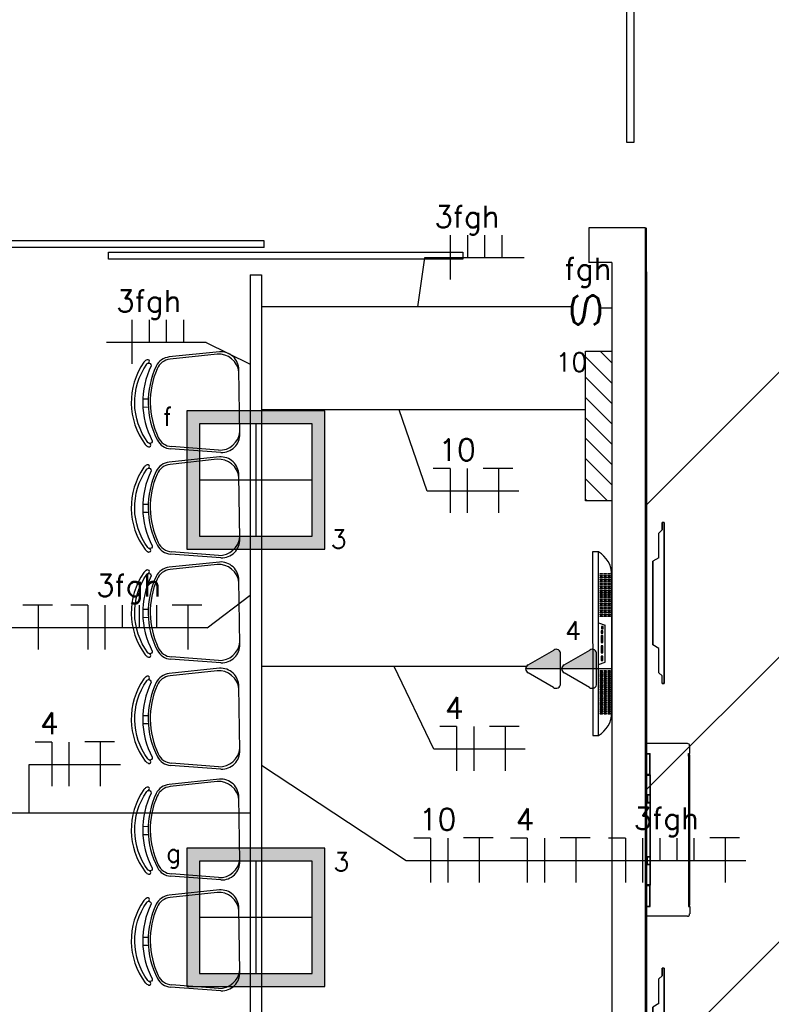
# Model space of a CAD drawing. Extents: x 40.7 to 91.7, y -216.6 to -187.2.
# Tile 15 of 19: x 70.9 to 74.2, y -199.6 to -195.3. Entities that reach past the tile are written whole.
import ezdxf
from ezdxf.enums import TextEntityAlignment as Align

# ---------------------------------------------------------------- set-up
doc = ezdxf.new("R2010")
doc.units = 0
doc.header["$MEASUREMENT"] = 0
doc.layers.get('0').update_dxf_attribs({"linetype": 'CONTINUOUS'})
for name, color, linetype in [('CIRCUITOS', 2, 'CONTINUOUS'), ('ELETROCALHA', 150, 'CONTINUOUS'), ('ILUMINACAO', 1, 'CONTINUOUS'), ('ILUMINAÇÃO TETO', 12, 'CONTINUOUS'), ('INTERRUPTORES', 1, 'CONTINUOUS'), ('LINHA', 40, 'CONTINUOUS'), ('paredes1', 8, 'CONTINUOUS'), ('TOMADAS_ENERGIA', 1, 'CONTINUOUS'), ('TUB_ELETRICA', 5, 'CONTINUOUS')]:
    doc.layers.add(name, color=color, linetype=linetype)
doc.styles.add('ROMANS', font='romans')

# ---------------------------------------------------------------- blocks, each defined once
blk = doc.blocks.new('TV LCD 32 Polegadas')
at = {"layer": 'paredes1'}
for p, q in [((0.4081, 0.1016), (0.419, 0.1316)), ((0.579, 0.1316), (0.419, 0.1316)), ((0.5899, 0.1016), (0.579, 0.1316)), ((0.898, 0.1016), (0.1, 0.1016))]:
    blk.add_line(p, q, dxfattribs=at)
for points in [[(0.1944, 0.1439), (0.1944, 0.1526, -1), (0.1974, 0.1526), (0.1974, 0.1439, -1)], [(0.1944, 0.1269), (0.1944, 0.1356, -1), (0.1974, 0.1356), (0.1974, 0.1269, -1)], [(0.2024, 0.1439), (0.2024, 0.1526, -1), (0.2054, 0.1526), (0.2054, 0.1439, -1)], [(0.2024, 0.1269), (0.2024, 0.1356, -1), (0.2054, 0.1356), (0.2054, 0.1269, -1)], [(0.2104, 0.1439), (0.2104, 0.1526, -1), (0.2134, 0.1526), (0.2134, 0.1439, -1)], [(0.2104, 0.1269), (0.2104, 0.1356, -1), (0.2134, 0.1356), (0.2134, 0.1269, -1)], [(0.2184, 0.1439), (0.2184, 0.1526, -1), (0.2214, 0.1526), (0.2214, 0.1439, -1)], [(0.2184, 0.1269), (0.2184, 0.1356, -1), (0.2214, 0.1356), (0.2214, 0.1269, -1)], [(0.2264, 0.1439), (0.2264, 0.1526, -1), (0.2294, 0.1526), (0.2294, 0.1439, -1)], [(0.2264, 0.1269), (0.2264, 0.1356, -1), (0.2294, 0.1356), (0.2294, 0.1269, -1)], [(0.2344, 0.1439), (0.2344, 0.1526, -1), (0.2374, 0.1526), (0.2374, 0.1439, -1)], [(0.2344, 0.1269), (0.2344, 0.1356, -1), (0.2374, 0.1356), (0.2374, 0.1269, -1)], [(0.2424, 0.1439), (0.2424, 0.1526, -1), (0.2454, 0.1526), (0.2454, 0.1439, -1)], [(0.2424, 0.1269), (0.2424, 0.1356, -1), (0.2454, 0.1356), (0.2454, 0.1269, -1)], [(0.2504, 0.1439), (0.2504, 0.1526, -1), (0.2534, 0.1526), (0.2534, 0.1439, -1)], [(0.2504, 0.1269), (0.2504, 0.1356, -1), (0.2534, 0.1356), (0.2534, 0.1269, -1)], [(0.2584, 0.1439), (0.2584, 0.1526, -1), (0.2614, 0.1526), (0.2614, 0.1439, -1)], [(0.2584, 0.1269), (0.2584, 0.1356, -1), (0.2614, 0.1356), (0.2614, 0.1269, -1)], [(0.2664, 0.1439), (0.2664, 0.1526, -1), (0.2694, 0.1526), (0.2694, 0.1439, -1)], [(0.2664, 0.1269), (0.2664, 0.1356, -1), (0.2694, 0.1356), (0.2694, 0.1269, -1)], [(0.2744, 0.1439), (0.2744, 0.1526, -1), (0.2774, 0.1526), (0.2774, 0.1439, -1)], [(0.2744, 0.1269), (0.2744, 0.1356, -1), (0.2774, 0.1356), (0.2774, 0.1269, -1)], [(0.2824, 0.1439), (0.2824, 0.1526, -1), (0.2854, 0.1526), (0.2854, 0.1439, -1)], [(0.2824, 0.1269), (0.2824, 0.1356, -1), (0.2854, 0.1356), (0.2854, 0.1269, -1)], [(0.2904, 0.1439), (0.2904, 0.1526, -1), (0.2934, 0.1526), (0.2934, 0.1439, -1)], [(0.2904, 0.1269), (0.2904, 0.1356, -1), (0.2934, 0.1356), (0.2934, 0.1269, -1)], [(0.2984, 0.1439), (0.2984, 0.1526, -1), (0.3014, 0.1526), (0.3014, 0.1439, -1)], [(0.2984, 0.1269), (0.2984, 0.1356, -1), (0.3014, 0.1356), (0.3014, 0.1269, -1)], [(0.3064, 0.1439), (0.3064, 0.1526, -1), (0.3094, 0.1526), (0.3094, 0.1439, -1)], [(0.3064, 0.1269), (0.3064, 0.1356, -1), (0.3094, 0.1356), (0.3094, 0.1269, -1)], [(0.3144, 0.1439), (0.3144, 0.1526, -1), (0.3174, 0.1526), (0.3174, 0.1439, -1)], [(0.3144, 0.1269), (0.3144, 0.1356, -1), (0.3174, 0.1356), (0.3174, 0.1269, -1)], [(0.3224, 0.1439), (0.3224, 0.1526, -1), (0.3254, 0.1526), (0.3254, 0.1439, -1)], [(0.3224, 0.1269), (0.3224, 0.1356, -1), (0.3254, 0.1356), (0.3254, 0.1269, -1)], [(0.3304, 0.1439), (0.3304, 0.1526, -1), (0.3334, 0.1526), (0.3334, 0.1439, -1)], [(0.3304, 0.1269), (0.3304, 0.1356, -1), (0.3334, 0.1356), (0.3334, 0.1269, -1)], [(0.3384, 0.1439), (0.3384, 0.1526, -1), (0.3414, 0.1526), (0.3414, 0.1439, -1)], [(0.3384, 0.1269), (0.3384, 0.1356, -1), (0.3414, 0.1356), (0.3414, 0.1269, -1)], [(0.3464, 0.1439), (0.3464, 0.1526, -1), (0.3494, 0.1526), (0.3494, 0.1439, -1)], [(0.3464, 0.1269), (0.3464, 0.1356, -1), (0.3494, 0.1356), (0.3494, 0.1269, -1)], [(0.3544, 0.1439), (0.3544, 0.1526, -1), (0.3574, 0.1526), (0.3574, 0.1439, -1)], [(0.3544, 0.1269), (0.3544, 0.1356, -1), (0.3574, 0.1356), (0.3574, 0.1269, -1)], [(0.3624, 0.1439), (0.3624, 0.1526, -1), (0.3654, 0.1526), (0.3654, 0.1439, -1)], [(0.3624, 0.1269), (0.3624, 0.1356, -1), (0.3654, 0.1356), (0.3654, 0.1269, -1)], [(0.3704, 0.1439), (0.3704, 0.1526, -1), (0.3734, 0.1526), (0.3734, 0.1439, -1)], [(0.3704, 0.1269), (0.3704, 0.1356, -1), (0.3734, 0.1356), (0.3734, 0.1269, -1)], [(0.3784, 0.1439), (0.3784, 0.1526, -1), (0.3814, 0.1526), (0.3814, 0.1439, -1)], [(0.3784, 0.1269), (0.3784, 0.1356, -1), (0.3814, 0.1356), (0.3814, 0.1269, -1)], [(0.6196, 0.1439), (0.6196, 0.1526, 1), (0.6166, 0.1526), (0.6166, 0.1439, 1)], [(0.6196, 0.1269), (0.6196, 0.1356, 1), (0.6166, 0.1356), (0.6166, 0.1269, 1)], [(0.6276, 0.1439), (0.6276, 0.1526, 1), (0.6246, 0.1526), (0.6246, 0.1439, 1)], [(0.6276, 0.1269), (0.6276, 0.1356, 1), (0.6246, 0.1356), (0.6246, 0.1269, 1)], [(0.6356, 0.1439), (0.6356, 0.1526, 1), (0.6326, 0.1526), (0.6326, 0.1439, 1)], [(0.6356, 0.1269), (0.6356, 0.1356, 1), (0.6326, 0.1356), (0.6326, 0.1269, 1)], [(0.6436, 0.1439), (0.6436, 0.1526, 1), (0.6406, 0.1526), (0.6406, 0.1439, 1)], [(0.6436, 0.1269), (0.6436, 0.1356, 1), (0.6406, 0.1356), (0.6406, 0.1269, 1)], [(0.6516, 0.1439), (0.6516, 0.1526, 1), (0.6486, 0.1526), (0.6486, 0.1439, 1)], [(0.6516, 0.1269), (0.6516, 0.1356, 1), (0.6486, 0.1356), (0.6486, 0.1269, 1)], [(0.6596, 0.1439), (0.6596, 0.1526, 1), (0.6566, 0.1526), (0.6566, 0.1439, 1)], [(0.6596, 0.1269), (0.6596, 0.1356, 1), (0.6566, 0.1356), (0.6566, 0.1269, 1)], [(0.6676, 0.1439), (0.6676, 0.1526, 1), (0.6646, 0.1526), (0.6646, 0.1439, 1)], [(0.6676, 0.1269), (0.6676, 0.1356, 1), (0.6646, 0.1356), (0.6646, 0.1269, 1)], [(0.6756, 0.1439), (0.6756, 0.1526, 1), (0.6726, 0.1526), (0.6726, 0.1439, 1)], [(0.6756, 0.1269), (0.6756, 0.1356, 1), (0.6726, 0.1356), (0.6726, 0.1269, 1)], [(0.6836, 0.1439), (0.6836, 0.1526, 1), (0.6806, 0.1526), (0.6806, 0.1439, 1)], [(0.6836, 0.1269), (0.6836, 0.1356, 1), (0.6806, 0.1356), (0.6806, 0.1269, 1)], [(0.6916, 0.1439), (0.6916, 0.1526, 1), (0.6886, 0.1526), (0.6886, 0.1439, 1)], [(0.6916, 0.1269), (0.6916, 0.1356, 1), (0.6886, 0.1356), (0.6886, 0.1269, 1)], [(0.6996, 0.1439), (0.6996, 0.1526, 1), (0.6966, 0.1526), (0.6966, 0.1439, 1)], [(0.6996, 0.1269), (0.6996, 0.1356, 1), (0.6966, 0.1356), (0.6966, 0.1269, 1)], [(0.7076, 0.1439), (0.7076, 0.1526, 1), (0.7046, 0.1526), (0.7046, 0.1439, 1)], [(0.7076, 0.1269), (0.7076, 0.1356, 1), (0.7046, 0.1356), (0.7046, 0.1269, 1)], [(0.7156, 0.1439), (0.7156, 0.1526, 1), (0.7126, 0.1526), (0.7126, 0.1439, 1)], [(0.7156, 0.1269), (0.7156, 0.1356, 1), (0.7126, 0.1356), (0.7126, 0.1269, 1)], [(0.7236, 0.1439), (0.7236, 0.1526, 1), (0.7206, 0.1526), (0.7206, 0.1439, 1)], [(0.7236, 0.1269), (0.7236, 0.1356, 1), (0.7206, 0.1356), (0.7206, 0.1269, 1)], [(0.7316, 0.1439), (0.7316, 0.1526, 1), (0.7286, 0.1526), (0.7286, 0.1439, 1)], [(0.7316, 0.1269), (0.7316, 0.1356, 1), (0.7286, 0.1356), (0.7286, 0.1269, 1)], [(0.7396, 0.1439), (0.7396, 0.1526, 1), (0.7366, 0.1526), (0.7366, 0.1439, 1)], [(0.7396, 0.1269), (0.7396, 0.1356, 1), (0.7366, 0.1356), (0.7366, 0.1269, 1)], [(0.7476, 0.1439), (0.7476, 0.1526, 1), (0.7446, 0.1526), (0.7446, 0.1439, 1)], [(0.7476, 0.1269), (0.7476, 0.1356, 1), (0.7446, 0.1356), (0.7446, 0.1269, 1)], [(0.7556, 0.1439), (0.7556, 0.1526, 1), (0.7526, 0.1526), (0.7526, 0.1439, 1)], [(0.7556, 0.1269), (0.7556, 0.1356, 1), (0.7526, 0.1356), (0.7526, 0.1269, 1)], [(0.7636, 0.1439), (0.7636, 0.1526, 1), (0.7606, 0.1526), (0.7606, 0.1439, 1)], [(0.7636, 0.1269), (0.7636, 0.1356, 1), (0.7606, 0.1356), (0.7606, 0.1269, 1)], [(0.7716, 0.1439), (0.7716, 0.1526, 1), (0.7686, 0.1526), (0.7686, 0.1439, 1)], [(0.7716, 0.1269), (0.7716, 0.1356, 1), (0.7686, 0.1356), (0.7686, 0.1269, 1)], [(0.7796, 0.1439), (0.7796, 0.1526, 1), (0.7766, 0.1526), (0.7766, 0.1439, 1)], [(0.7796, 0.1269), (0.7796, 0.1356, 1), (0.7766, 0.1356), (0.7766, 0.1269, 1)], [(0.7876, 0.1439), (0.7876, 0.1526, 1), (0.7846, 0.1526), (0.7846, 0.1439, 1)], [(0.7876, 0.1269), (0.7876, 0.1356, 1), (0.7846, 0.1356), (0.7846, 0.1269, 1)], [(0.7956, 0.1439), (0.7956, 0.1526, 1), (0.7926, 0.1526), (0.7926, 0.1439, 1)], [(0.7956, 0.1269), (0.7956, 0.1356, 1), (0.7926, 0.1356), (0.7926, 0.1269, 1)], [(0.8036, 0.1439), (0.8036, 0.1526, 1), (0.8006, 0.1526), (0.8006, 0.1439, 1)], [(0.8036, 0.1269), (0.8036, 0.1356, 1), (0.8006, 0.1356), (0.8006, 0.1269, 1)], [(0.1944, 0.1099), (0.1944, 0.1186, -1), (0.1974, 0.1186), (0.1974, 0.1099, -1)], [(0.2024, 0.1099), (0.2024, 0.1186, -1), (0.2054, 0.1186), (0.2054, 0.1099, -1)], [(0.2104, 0.1099), (0.2104, 0.1186, -1), (0.2134, 0.1186), (0.2134, 0.1099, -1)], [(0.2184, 0.1099), (0.2184, 0.1186, -1), (0.2214, 0.1186), (0.2214, 0.1099, -1)], [(0.2264, 0.1099), (0.2264, 0.1186, -1), (0.2294, 0.1186), (0.2294, 0.1099, -1)], [(0.2344, 0.1099), (0.2344, 0.1186, -1), (0.2374, 0.1186), (0.2374, 0.1099, -1)], [(0.2424, 0.1099), (0.2424, 0.1186, -1), (0.2454, 0.1186), (0.2454, 0.1099, -1)], [(0.2504, 0.1099), (0.2504, 0.1186, -1), (0.2534, 0.1186), (0.2534, 0.1099, -1)], [(0.2584, 0.1099), (0.2584, 0.1186, -1), (0.2614, 0.1186), (0.2614, 0.1099, -1)], [(0.2664, 0.1099), (0.2664, 0.1186, -1), (0.2694, 0.1186), (0.2694, 0.1099, -1)], [(0.2744, 0.1099), (0.2744, 0.1186, -1), (0.2774, 0.1186), (0.2774, 0.1099, -1)], [(0.2824, 0.1099), (0.2824, 0.1186, -1), (0.2854, 0.1186), (0.2854, 0.1099, -1)], [(0.2904, 0.1099), (0.2904, 0.1186, -1), (0.2934, 0.1186), (0.2934, 0.1099, -1)], [(0.2984, 0.1099), (0.2984, 0.1186, -1), (0.3014, 0.1186), (0.3014, 0.1099, -1)], [(0.3064, 0.1099), (0.3064, 0.1186, -1), (0.3094, 0.1186), (0.3094, 0.1099, -1)], [(0.3144, 0.1099), (0.3144, 0.1186, -1), (0.3174, 0.1186), (0.3174, 0.1099, -1)], [(0.3224, 0.1099), (0.3224, 0.1186, -1), (0.3254, 0.1186), (0.3254, 0.1099, -1)], [(0.3304, 0.1099), (0.3304, 0.1186, -1), (0.3334, 0.1186), (0.3334, 0.1099, -1)], [(0.3384, 0.1099), (0.3384, 0.1186, -1), (0.3414, 0.1186), (0.3414, 0.1099, -1)], [(0.3464, 0.1099), (0.3464, 0.1186, -1), (0.3494, 0.1186), (0.3494, 0.1099, -1)], [(0.3544, 0.1099), (0.3544, 0.1186, -1), (0.3574, 0.1186), (0.3574, 0.1099, -1)], [(0.3624, 0.1099), (0.3624, 0.1186, -1), (0.3654, 0.1186), (0.3654, 0.1099, -1)], [(0.3704, 0.1099), (0.3704, 0.1186, -1), (0.3734, 0.1186), (0.3734, 0.1099, -1)], [(0.3784, 0.1099), (0.3784, 0.1186, -1), (0.3814, 0.1186), (0.3814, 0.1099, -1)], [(0.6196, 0.1099), (0.6196, 0.1186, 1), (0.6166, 0.1186), (0.6166, 0.1099, 1)], [(0.6276, 0.1099), (0.6276, 0.1186, 1), (0.6246, 0.1186), (0.6246, 0.1099, 1)], [(0.6356, 0.1099), (0.6356, 0.1186, 1), (0.6326, 0.1186), (0.6326, 0.1099, 1)], [(0.6436, 0.1099), (0.6436, 0.1186, 1), (0.6406, 0.1186), (0.6406, 0.1099, 1)], [(0.6516, 0.1099), (0.6516, 0.1186, 1), (0.6486, 0.1186), (0.6486, 0.1099, 1)], [(0.6596, 0.1099), (0.6596, 0.1186, 1), (0.6566, 0.1186), (0.6566, 0.1099, 1)], [(0.6676, 0.1099), (0.6676, 0.1186, 1), (0.6646, 0.1186), (0.6646, 0.1099, 1)], [(0.6756, 0.1099), (0.6756, 0.1186, 1), (0.6726, 0.1186), (0.6726, 0.1099, 1)], [(0.6836, 0.1099), (0.6836, 0.1186, 1), (0.6806, 0.1186), (0.6806, 0.1099, 1)], [(0.6916, 0.1099), (0.6916, 0.1186, 1), (0.6886, 0.1186), (0.6886, 0.1099, 1)], [(0.6996, 0.1099), (0.6996, 0.1186, 1), (0.6966, 0.1186), (0.6966, 0.1099, 1)], [(0.7076, 0.1099), (0.7076, 0.1186, 1), (0.7046, 0.1186), (0.7046, 0.1099, 1)], [(0.7156, 0.1099), (0.7156, 0.1186, 1), (0.7126, 0.1186), (0.7126, 0.1099, 1)], [(0.7236, 0.1099), (0.7236, 0.1186, 1), (0.7206, 0.1186), (0.7206, 0.1099, 1)], [(0.7316, 0.1099), (0.7316, 0.1186, 1), (0.7286, 0.1186), (0.7286, 0.1099, 1)], [(0.7396, 0.1099), (0.7396, 0.1186, 1), (0.7366, 0.1186), (0.7366, 0.1099, 1)], [(0.7476, 0.1099), (0.7476, 0.1186, 1), (0.7446, 0.1186), (0.7446, 0.1099, 1)], [(0.7556, 0.1099), (0.7556, 0.1186, 1), (0.7526, 0.1186), (0.7526, 0.1099, 1)], [(0.7636, 0.1099), (0.7636, 0.1186, 1), (0.7606, 0.1186), (0.7606, 0.1099, 1)], [(0.7716, 0.1099), (0.7716, 0.1186, 1), (0.7686, 0.1186), (0.7686, 0.1099, 1)], [(0.7796, 0.1099), (0.7796, 0.1186, 1), (0.7766, 0.1186), (0.7766, 0.1099, 1)], [(0.7876, 0.1099), (0.7876, 0.1186, 1), (0.7846, 0.1186), (0.7846, 0.1099, 1)], [(0.7956, 0.1099), (0.7956, 0.1186, 1), (0.7926, 0.1186), (0.7926, 0.1099, 1)], [(0.8036, 0.1099), (0.8036, 0.1186, 1), (0.8006, 0.1186), (0.8006, 0.1099, 1)]]:
    blk.add_lwpolyline(points, format="xyb", close=True, dxfattribs=at)
for points in [[(0.798, 0.16), (0.2, 0.16)], [(0.1, 0.1016), (0.1, 0.0766), (0.898, 0.0766), (0.898, 0.1016)]]:
    blk.add_lwpolyline(points, dxfattribs=at)
for points in [[(0.4244, 0.1146), (0.4344, 0.1146), (0.4344, 0.1216), (0.4244, 0.1216)], [(0.4428, 0.114), (0.4528, 0.114), (0.4528, 0.121), (0.4428, 0.121)], [(0.4641, 0.114), (0.4941, 0.114), (0.4941, 0.121), (0.4641, 0.121)], [(0.5084, 0.114), (0.5384, 0.114), (0.5384, 0.121), (0.5084, 0.121)], [(0.5526, 0.114), (0.5726, 0.114), (0.5726, 0.121), (0.5526, 0.121)]]:
    blk.add_lwpolyline(points, close=True, dxfattribs=at)
for centre, start, end in [((0.2012, 0.0432), 90.5699, 150), ((0.7968, 0.0432), 30, 89.4301)]:
    blk.add_arc(centre, 0.1168, start, end, dxfattribs=at)
blk = doc.blocks.new('9e12KBtu')
at = {"layer": 'paredes1'}
for p, q in [((0.1937, 0.375), (0.0134, 0.375)), ((0.0134, -0.375), (0.0134, 0.375)), ((0.2034, 0.3322), (0.2034, 0.3653)), ((0.0134, 0.3322), (0.0324, 0.3322)), ((0.0154, 0.3302), (0.0304, 0.3302)), ((0.0154, 0.2415), (0.0154, 0.3302)), ((0.0304, 0.2415), (0.0304, 0.3302)), ((0.0324, 0.2395), (0.0324, 0.3322)), ((0.1981, 0.321), (0.1981, 0.3322)), ((0.1981, 0.3322), (0.2034, 0.3322)), ((0.1981, 0.3258), (0.2034, 0.3258)), ((0.1998, 0.321), (0.1981, 0.321)), ((0.1998, -0.322), (0.1998, 0.321)), ((0.2009, 0.332), (0.2009, 0.3322)), ((0.2009, 0.3258), (0.2009, 0.3322)), ((0.2012, 0.332), (0.2012, 0.3322)), ((0.2012, 0.3258), (0.2012, 0.3322)), ((0.2034, -0.3268), (0.2034, 0.3258)), ((0.0154, 0.2515), (0.0134, 0.2515)), ((0.0154, 0.2275), (0.0134, 0.2275)), ((0.0154, 0.2415), (0.0304, 0.2415)), ((0.0154, 0.2375), (0.0304, 0.2375)), ((0.0154, 0.2375), (0.0154, 0.1525)), ((0.0234, 0.2415), (0.0234, 0.2395)), ((0.0234, 0.2375), (0.0234, 0.2395)), ((0.0304, 0.2375), (0.0304, 0.1525)), ((0.0324, 0.2395), (0.0324, -0.2395)), ((0.0304, 0.1505), (0.0134, 0.1505)), ((0.0148, 0.1505), (0.0148, 0.1185)), ((0.0304, 0.1525), (0.0154, 0.1525)), ((0.02, 0.1505), (0.02, 0.1185)), ((0.0304, 0.1505), (0.0304, 0.1185)), ((0.0304, 0.1185), (0.0134, 0.1185)), ((0.0304, 0.1165), (0.0154, 0.1165)), ((0.0154, 0.1165), (0.0154, -0.1165)), ((0.0304, 0.1165), (0.0304, -0.2375)), ((0.0304, -0.1185), (0.0134, -0.1185)), ((0.0148, -0.1505), (0.0148, -0.1185)), ((0.0304, -0.1165), (0.0154, -0.1165)), ((0.02, -0.1505), (0.02, -0.1185)), ((0.0304, -0.1505), (0.0134, -0.1505)), ((0.0304, -0.1525), (0.0154, -0.1525)), ((0.0154, -0.1525), (0.0154, -0.2375)), ((0.0154, -0.2375), (0.0304, -0.2375)), ((0.0154, -0.2415), (0.0304, -0.2415)), ((0.0154, -0.3312), (0.0154, -0.2415)), ((0.0304, -0.3312), (0.0304, -0.2415)), ((0.0324, -0.3332), (0.0324, -0.2395)), ((0.0154, -0.3212), (0.0134, -0.3212)), ((0.0134, -0.3332), (0.0324, -0.3332)), ((0.0154, -0.3312), (0.0304, -0.3312)), ((0.0234, -0.3312), (0.0234, -0.3332)), ((0.1981, -0.322), (0.1981, -0.3332)), ((0.1998, -0.322), (0.1981, -0.322)), ((0.1981, -0.3268), (0.2034, -0.3268)), ((0.1981, -0.333), (0.1981, -0.3331)), ((0.1981, -0.3332), (0.2034, -0.3332)), ((0.2009, -0.3268), (0.2009, -0.3332)), ((0.2009, -0.333), (0.2009, -0.3332)), ((0.2012, -0.3268), (0.2012, -0.3332)), ((0.2012, -0.333), (0.2012, -0.3332)), ((0.2034, -0.3332), (0.2034, -0.3653)), ((0.1937, -0.375), (0.0134, -0.375))]:
    blk.add_line(p, q, dxfattribs=at)
for centre, start, end in [((0.1937, 0.3653), 0, 90), ((0.1937, -0.3653), 270, 0)]:
    blk.add_arc(centre, 0.00967, start, end, dxfattribs=at)
blk = doc.blocks.new('tv lcd')
at = {"layer": 'paredes1'}
for p, q in [((-0.197, -0.0259), (-0.1815, 0)), ((-0.197, -0.0259), (-0.1815, 0)), ((-0.1815, 0), (0.1815, 0)), ((0.1815, 0), (-0.1815, 0)), ((0.197, -0.0259), (0.1815, 0)), ((0.197, -0.0259), (0.1815, 0)), ((-0.349, -0.0494), (-0.349, -0.04)), ((-0.349, -0.04), (-0.3161, -0.04)), ((-0.349, -0.04), (-0.349, -0.0494)), ((-0.3161, -0.04), (-0.3025, -0.0259)), ((-0.3025, -0.0259), (-0.3161, -0.04)), ((-0.3025, -0.0259), (-0.197, -0.0259)), ((0.197, -0.0259), (0.3041, -0.0259)), ((0.3041, -0.0259), (0.3177, -0.04)), ((0.3507, -0.04), (0.3177, -0.04)), ((0.3177, -0.04), (0.3507, -0.04)), ((0.3507, -0.0494), (0.3507, -0.04)), ((0.3507, -0.0494), (-0.349, -0.0494)), ((-0.349, -0.0494), (0.3507, -0.0494))]:
    blk.add_line(p, q, dxfattribs=at)
blk = doc.blocks.new('XFJHNJDFNGDFJ')
h = blk.add_hatch(color=256)
h.dxf.hatch_style = 1
h.paths.add_polyline_path([(0.54, 0.54), (0, 0.54), (0, 0), (0.54, 0)])
h.paths.add_polyline_path([(0.05, 0.05), (0.05, 0.49), (0.49, 0.49), (0.49, 0.05)], flags=16)
for p, q in [((0.27, 0.49), (0.27, 0.05)), ((0.05, 0.27), (0.49, 0.27))]:
    blk.add_line(p, q)
for points in [[(0, 0), (0.54, 0), (0.54, 0.54), (0, 0.54)], [(0.05, 0.05), (0.49, 0.05), (0.49, 0.49), (0.05, 0.49)]]:
    blk.add_lwpolyline(points, close=True)
blk = doc.blocks.new('TEMED02')
for p, q in [((0, 1.32), (0, 4.36)), ((-1.617, 1.949), (-0.353, 4.139)), ((0.353, 4.139), (1.631, 1.925)), ((-1.297, 1.32), (1.28, 1.32)), ((0, 0), (0, 1.32))]:
    blk.add_line(p, q)
for centre, start, end in [((0, 3.967), 26.04787, 153.95213), ((-1.302, 1.713), 143.13324, 270.77697), ((1.3, 1.713), 267.18113, 32.56886)]:
    blk.add_arc(centre, 0.393, start, end)
at = {"linetype": 'Continuous'}
for points in [[(0, 4.36), (1.631, 1.925), (0.208, 4.3)], [(1.631, 1.925), (0, 4.36), (1.693, 1.721)], [(0, 1.32), (1.693, 1.721), (0, 4.36)], [(0.353, 4.139), (0.208, 4.3), (1.631, 1.925)], [(1.693, 1.721), (0, 1.32), (1.64, 1.516)], [(1.28, 1.32), (1.64, 1.516), (0, 1.32)], [(1.64, 1.516), (1.28, 1.32), (1.487, 1.367)]]:
    blk.add_solid(points, dxfattribs=at)
at = {"style": 'ROMANS', "flags": 8}
for tag, p in [('020', (-4.961, 2.195)), ('001', (3.391, 2.166))]:
    blk.add_attdef(tag, text='', height=1.6, dxfattribs=at).set_placement(p, align=Align.MIDDLE_CENTER)
blk = doc.blocks.new('IRANT09')
at = {"linetype": 'Continuous'}
blk.add_line((0, 0.874), (0, 0), dxfattribs=at)
at = {"linetype": 'Continuous', "style": 'ROMANS', "width": 1.5}
blk.add_text('s', height=3, dxfattribs=at).set_placement((-1.809, 0.879))
at = {"linetype": 'Continuous', "style": 'ROMANS', "flags": 8}
blk.add_attdef('009', text='', height=1.6, dxfattribs=at).set_placement((2.701, 1.342), align=Align.MIDDLE_CENTER)
blk = doc.blocks.new('L_EMERG')
h = blk.add_hatch()
h.set_pattern_fill('ANSI31', color=256, scale=0.5, style=0)
h.set_pattern_definition([(45, (0, 0.0575), (-0.044194, 0.044194), [])])
h.paths.add_polyline_path([(-0.325, 0.0575), (-0.325, -0.0575), (0.325, -0.0575), (0.325, 0.0575)])
for p, q in [((-0.325, 0.0575), (0.325, 0.0575)), ((-0.325, -0.0575), (-0.325, 0.0575)), ((0.325, 0.0575), (0.325, -0.0575)), ((0.325, -0.0575), (-0.325, -0.0575))]:
    blk.add_line(p, q)
at = {"style": 'ROMANS', "flags": 8}
for tag, p in [('009', (0.3592, 0.1241)), ('001', (-0.3165, -0.1405))]:
    blk.add_attdef(tag, text='', height=0.08, dxfattribs=at).set_placement(p, align=Align.MIDDLE_CENTER)
blk.add_attdef('020', text='', height=0.08, dxfattribs=at).set_placement((0.2612, -0.0972), align=Align.TOP_LEFT)

msp = doc.modelspace()

# ---------------------------------------------------------------- hatches: boundary and pattern name
at = {"layer": 'paredes1'}
h = msp.add_hatch(dxfattribs=at)
h.set_pattern_fill('ANSI31', color=256, scale=7)
h.set_pattern_definition([(45, (-33.2647, 31.06415), (-0.6187184, 0.6187184), [])])
h.paths.add_polyline_path([(78.3796, -196.2899), (73.6088, -196.2899), (73.6088, -206.5454), (78.3796, -206.5454)])

# ---------------------------------------------------------------- linework, layer by layer
at = {"layer": 'CIRCUITOS'}
for p, q in [((72.7566, -196.2362), (72.7566, -196.4287)), ((72.8312, -196.2362), (72.8312, -196.3349)), ((72.9057, -196.2362), (72.9057, -196.3349)), ((72.9802, -196.2362), (72.9802, -196.3349)), ((71.3737, -196.6032), (71.3737, -196.7956)), ((71.4482, -196.6032), (71.4482, -196.7019)), ((71.5228, -196.6032), (71.5228, -196.7019)), ((71.5973, -196.6032), (71.5973, -196.7019)), ((72.7558, -197.2496), (72.6831, -197.2496)), ((72.7558, -197.2496), (72.7558, -197.4421)), ((72.8303, -197.2496), (72.8303, -197.4421)), ((72.8992, -197.2478), (73.0283, -197.2478)), ((72.9665, -197.2478), (72.9665, -197.4421)), ((70.8989, -197.8415), (71.0279, -197.8415)), ((70.9661, -197.8415), (70.9661, -198.0357)), ((71.1814, -197.8433), (71.1087, -197.8433)), ((71.1814, -197.8433), (71.1814, -198.0357)), ((71.256, -197.8433), (71.256, -198.0357)), ((71.3305, -197.8433), (71.3305, -197.942)), ((71.405, -197.8433), (71.405, -197.942)), ((71.4796, -197.8433), (71.4796, -197.942)), ((71.5485, -197.8415), (71.6775, -197.8415)), ((71.6157, -197.8415), (71.6157, -198.0357)), ((72.784, -198.3712), (72.7113, -198.3712)), ((72.784, -198.3712), (72.784, -198.5636)), ((72.8586, -198.3712), (72.8586, -198.5636)), ((72.9275, -198.3694), (73.0566, -198.3694)), ((72.9947, -198.3694), (72.9947, -198.5636)), ((71.0251, -198.4382), (70.9524, -198.4382)), ((71.0251, -198.4382), (71.0251, -198.6307)), ((71.0997, -198.4382), (71.0997, -198.6307)), ((71.1686, -198.4364), (71.2976, -198.4364)), ((71.2358, -198.4364), (71.2358, -198.6307)), ((72.6713, -198.8554), (72.5986, -198.8554)), ((72.6713, -198.8554), (72.6713, -199.0479)), ((72.7458, -198.8554), (72.7458, -199.0479)), ((72.8147, -198.8536), (72.9438, -198.8536)), ((72.882, -198.8536), (72.882, -199.0479)), ((73.0915, -198.8554), (73.0188, -198.8554)), ((73.0915, -198.8554), (73.0915, -199.0479)), ((73.166, -198.8554), (73.166, -199.0479)), ((73.2349, -198.8536), (73.364, -198.8536)), ((73.3022, -198.8536), (73.3022, -199.0479)), ((73.5175, -198.8554), (73.4448, -198.8554)), ((73.5175, -198.8554), (73.5175, -199.0479)), ((73.592, -198.8554), (73.592, -199.0479)), ((73.6666, -198.8554), (73.6666, -198.9541)), ((73.7411, -198.8554), (73.7411, -198.9541)), ((73.8156, -198.8554), (73.8156, -198.9541)), ((73.8845, -198.8536), (74.0136, -198.8536)), ((73.9518, -198.8536), (73.9518, -199.0479))]:
    msp.add_line(p, q, dxfattribs=at)
at = {"layer": 'ELETROCALHA'}
for p, q in [((71.8872, -196.4082), (71.8872, -201.4655)), ((71.8872, -196.4082), (71.9372, -196.4082)), ((71.9372, -196.4082), (71.9372, -201.4655))]:
    msp.add_line(p, q, dxfattribs=at)
at = {"layer": 'LINHA'}
for p, q in [((72.6453, -196.3349), (72.615, -196.548)), ((73.0783, -196.3349), (72.6453, -196.3349)), ((71.6954, -196.7019), (71.2624, -196.7019)), ((71.6954, -196.7019), (71.8872, -196.7971)), ((72.6569, -197.3483), (72.5343, -196.995)), ((73.0539, -197.3483), (72.6569, -197.3483)), ((71.6997, -197.942), (71.8872, -197.8008)), ((71.6997, -197.942), (70.6457, -197.942)), ((72.6851, -198.4699), (72.5123, -198.1096)), ((73.0822, -198.4699), (72.6851, -198.4699)), ((71.3233, -198.537), (70.9262, -198.537)), ((70.9262, -198.537), (70.9262, -198.7452)), ((72.5644, -198.9541), (71.9372, -198.5406)), ((74.0411, -198.9541), (72.5644, -198.9541))]:
    msp.add_line(p, q, dxfattribs=at)
at = {"layer": 'paredes1'}
for p, q in [((73.6045, -196.2041), (73.3588, -196.2041)), ((73.3588, -196.2041), (73.3588, -196.3541)), ((73.6045, -206.3954), (73.6045, -196.2041)), ((73.6088, -206.3954), (73.6088, -196.2041)), ((71.9488, -196.2599), (70.5943, -196.2599)), ((71.9488, -196.2899), (71.9488, -196.2599)), ((71.9488, -196.2899), (70.5943, -196.2899)), ((73.4588, -196.3541), (73.3588, -196.3541)), ((73.4588, -196.3541), (73.4588, -206.3997)), ((73.4588, -196.3954), (73.4588, -206.3954)), ((73.6045, -196.3954), (73.6045, -206.3954)), ((73.6088, -196.3954), (73.6088, -206.3954))]:
    msp.add_line(p, q, dxfattribs=at)
at = {"layer": 'paredes1', "linetype": 'ByBlock'}
for p, q in [((71.7535, -196.7423), (71.5352, -196.7653)), ((71.7437, -196.7529), (71.5394, -196.7751)), ((71.8427, -197.0994), (71.8384, -196.8209)), ((71.4443, -196.9489), (71.4208, -196.9492)), ((71.4448, -196.9839), (71.4213, -196.9842)), ((71.7604, -197.1806), (71.5414, -197.1645)), ((71.7503, -197.1703), (71.5453, -197.1546)), ((71.7535, -197.1992), (71.5352, -197.2222)), ((71.7437, -197.2098), (71.5394, -197.232)), ((71.8427, -197.5563), (71.8384, -197.2778)), ((71.4443, -197.4058), (71.4208, -197.4061)), ((71.4448, -197.4408), (71.4213, -197.4411)), ((71.7604, -197.6375), (71.5414, -197.6214)), ((71.7503, -197.6272), (71.5453, -197.6115)), ((71.7535, -197.6561), (71.5352, -197.6791)), ((71.7437, -197.6667), (71.5394, -197.6889)), ((71.8427, -198.0132), (71.8384, -197.7346)), ((71.4443, -197.8626), (71.4208, -197.863)), ((71.4448, -197.8976), (71.4213, -197.898)), ((71.7503, -198.0841), (71.5453, -198.0683)), ((71.7604, -198.0944), (71.5414, -198.0783)), ((71.7536, -198.1177), (71.5352, -198.1408)), ((71.7437, -198.1283), (71.5394, -198.1505)), ((71.8428, -198.4749), (71.8384, -198.1963)), ((71.4443, -198.3243), (71.4208, -198.3247)), ((71.4448, -198.3593), (71.4213, -198.3597)), ((71.7605, -198.5561), (71.5415, -198.5399)), ((71.7503, -198.5458), (71.5454, -198.53)), ((71.7536, -198.5992), (71.5352, -198.6223)), ((71.7437, -198.6099), (71.5394, -198.632)), ((71.8428, -198.9564), (71.8384, -198.6778)), ((71.4443, -198.8058), (71.4208, -198.8062)), ((71.4448, -198.8408), (71.4213, -198.8412)), ((71.7503, -199.0273), (71.5454, -199.0115)), ((71.7605, -199.0376), (71.5415, -199.0214)), ((71.7536, -199.0807), (71.5352, -199.1038)), ((71.7437, -199.0914), (71.5394, -199.1135)), ((71.8428, -199.4379), (71.8384, -199.1593)), ((71.4443, -199.2873), (71.4208, -199.2877)), ((71.4448, -199.3223), (71.4213, -199.3227)), ((71.7605, -199.5191), (71.5415, -199.5029)), ((71.7503, -199.5088), (71.5454, -199.493))]:
    msp.add_line(p, q, dxfattribs=at)
at = {"layer": 'paredes1'}
for points in [[(73.5538, -194.8333), (73.5538, -195.8333), (73.5238, -195.8333), (73.5238, -194.8333)], [(71.2716, -196.3099), (72.8116, -196.3099), (72.8116, -196.3399), (71.2716, -196.3399)]]:
    msp.add_lwpolyline(points, close=True, dxfattribs=at)
at = {"layer": 'paredes1', "linetype": 'ByBlock'}
for points in [[(71.4568, -196.8031, 0.237888), (71.462, -197.1292, -0.605717), (71.448, -197.1401, -0.122717), (71.4433, -197.1364, -0.323529), (71.4379, -196.7964, -0.122717), (71.4426, -196.7926, -0.605717)], [(71.4568, -197.26, 0.237888), (71.462, -197.5861, -0.605717), (71.448, -197.597, -0.122717), (71.4433, -197.5933, -0.323529), (71.4379, -197.2533, -0.122717), (71.4426, -197.2494, -0.605717)], [(71.4568, -197.7168, 0.237888), (71.462, -198.043, -0.605717), (71.448, -198.0539, -0.122717), (71.4433, -198.0502, -0.323529), (71.4379, -197.7102, -0.122717), (71.4426, -197.7063, -0.605717)], [(71.4569, -198.1785, 0.237888), (71.462, -198.5047, -0.605717), (71.4481, -198.5156, -0.122717), (71.4433, -198.5119, -0.323529), (71.438, -198.1719, -0.122717), (71.4426, -198.168, -0.605717)], [(71.4569, -198.66, 0.237888), (71.462, -198.9862, -0.605717), (71.4481, -198.9971, -0.122717), (71.4433, -198.9934, -0.323529), (71.438, -198.6534, -0.122717), (71.4426, -198.6495, -0.605717)], [(71.4569, -199.1415, 0.237888), (71.462, -199.4677, -0.605717), (71.4481, -199.4786, -0.122717), (71.4433, -199.4749, -0.323529), (71.438, -199.1349, -0.122717), (71.4426, -199.131, -0.605717)]]:
    msp.add_lwpolyline(points, format="xyb", close=True, dxfattribs=at)
for centre, radius, start, end in [((71.7584, -196.8221), 0.08, 0.8998, 93.469), ((71.6758, -196.9627), 0.3052, 145.0236, 216.776), ((71.448, -196.8038), 0.0275, 116.0453, 144.3569), ((71.4416, -196.7845), 0.00782, 300.7107, 136.2253), ((71.5425, -196.8349), 0.07, 96.0211, 154.5045), ((71.5469, -196.8447), 0.07, 96.1997, 156.6359), ((71.7501, -196.8414), 0.0887, 6.4923, 94.152), ((71.8062, -196.9607), 0.3622, 154.5045, 207.2951), ((71.8152, -196.9605), 0.3622, 156.6359, 205.1637), ((71.7539, -197.0817), 0.0887, 267.6476, 355.3073), ((71.5466, -197.0947), 0.07, 207.2951, 265.7786), ((71.5507, -197.0848), 0.07, 205.1637, 265.5999), ((71.7627, -197.1007), 0.08, 268.3306, 0.8998), ((71.4532, -197.1288), 0.0275, 217.4427, 245.7543), ((71.4473, -197.1482), 0.00782, 225.5743, 61.0889), ((71.4532, -197.1288), 0.0125, 217.7697, 245.7543), ((71.7501, -197.2983), 0.0887, 6.4923, 94.152), ((71.7584, -197.279), 0.08, 0.8998, 93.469), ((71.6758, -197.4196), 0.3052, 145.0236, 216.776), ((71.448, -197.2607), 0.0275, 116.0453, 144.3569), ((71.4416, -197.2414), 0.00782, 300.7107, 136.2253), ((71.5425, -197.2918), 0.07, 96.0211, 154.5045), ((71.5469, -197.3016), 0.07, 96.1997, 156.6359), ((71.8062, -197.4176), 0.3622, 154.5045, 207.2951), ((71.8152, -197.4174), 0.3622, 156.6359, 205.1637), ((71.7539, -197.5386), 0.0887, 267.6476, 355.3073), ((71.7627, -197.5576), 0.08, 268.3306, 0.8998), ((71.4532, -197.5856), 0.0275, 217.4427, 245.7543), ((71.4473, -197.6051), 0.00782, 225.5743, 61.0889), ((71.4532, -197.5856), 0.0125, 217.7697, 245.7543), ((71.5466, -197.5516), 0.07, 207.2951, 265.7786), ((71.5507, -197.5417), 0.07, 205.1637, 265.5999), ((71.5425, -197.7487), 0.07, 96.0211, 154.5045), ((71.7501, -197.7551), 0.0887, 6.4923, 94.152), ((71.7584, -197.7359), 0.08, 0.8998, 93.469), ((71.6758, -197.8765), 0.3052, 145.0236, 216.776), ((71.448, -197.7176), 0.0275, 116.0453, 144.3569), ((71.4416, -197.6983), 0.00782, 300.7107, 136.2253), ((71.8062, -197.8745), 0.3622, 154.5045, 207.2951), ((71.8152, -197.8743), 0.3622, 156.6359, 205.1637), ((71.5469, -197.7585), 0.07, 96.1997, 156.6359), ((71.5507, -197.9986), 0.07, 205.1637, 265.5999), ((71.7539, -197.9955), 0.0887, 267.6476, 355.3073), ((71.7627, -198.0144), 0.08, 268.3306, 0.8998), ((71.4532, -198.0425), 0.0275, 217.4427, 245.7543), ((71.4473, -198.062), 0.00782, 225.5743, 61.0889), ((71.4532, -198.0425), 0.0125, 217.7697, 245.7543), ((71.5466, -198.0084), 0.07, 207.2951, 265.7786), ((71.4481, -198.1792), 0.0275, 116.0453, 144.3569), ((71.4417, -198.1599), 0.00782, 300.7107, 136.2253), ((71.5426, -198.2104), 0.07, 96.0211, 154.5045), ((71.547, -198.2201), 0.07, 96.1997, 156.6359), ((71.7502, -198.2168), 0.0887, 6.4923, 94.152), ((71.7584, -198.1976), 0.08, 0.8998, 93.469), ((71.6758, -198.3382), 0.3052, 145.0236, 216.776), ((71.8063, -198.3361), 0.3622, 154.5045, 207.2951), ((71.8152, -198.336), 0.3622, 156.6359, 205.1637), ((71.5507, -198.4602), 0.07, 205.1637, 265.5999), ((71.7539, -198.4572), 0.0887, 267.6476, 355.3073), ((71.7628, -198.4761), 0.08, 268.3306, 0.8998), ((71.4532, -198.5042), 0.0275, 217.4427, 245.7543), ((71.4474, -198.5237), 0.00782, 225.5743, 61.0889), ((71.4532, -198.5042), 0.0125, 217.7697, 245.7543), ((71.5466, -198.4701), 0.07, 207.2951, 265.7786), ((71.5426, -198.6919), 0.07, 96.0211, 154.5045), ((71.7502, -198.6983), 0.0887, 6.4923, 94.152), ((71.7584, -198.6791), 0.08, 0.8998, 93.469), ((71.6758, -198.8197), 0.3052, 145.0236, 216.776), ((71.4481, -198.6607), 0.0275, 116.0453, 144.3569), ((71.4417, -198.6415), 0.00782, 300.7107, 136.2253), ((71.8063, -198.8176), 0.3622, 154.5045, 207.2951), ((71.547, -198.7016), 0.07, 96.1997, 156.6359), ((71.8152, -198.8175), 0.3622, 156.6359, 205.1637), ((71.5507, -198.9417), 0.07, 205.1637, 265.5999), ((71.7539, -198.9387), 0.0887, 267.6476, 355.3073), ((71.7628, -198.9576), 0.08, 268.3306, 0.8998), ((71.4532, -198.9857), 0.0275, 217.4427, 245.7543), ((71.4474, -199.0052), 0.00782, 225.5743, 61.0889), ((71.4532, -198.9857), 0.0125, 217.7697, 245.7543), ((71.5466, -198.9516), 0.07, 207.2951, 265.7786), ((71.7502, -199.1798), 0.0887, 6.4923, 94.152), ((71.7584, -199.1606), 0.08, 0.8998, 93.469), ((71.6758, -199.3012), 0.3052, 145.0236, 216.776), ((71.4481, -199.1423), 0.0275, 116.0453, 144.3569), ((71.4417, -199.123), 0.00782, 300.7107, 136.2253), ((71.5426, -199.1734), 0.07, 96.0211, 154.5045), ((71.547, -199.1831), 0.07, 96.1997, 156.6359), ((71.8063, -199.2991), 0.3622, 154.5045, 207.2951), ((71.8152, -199.299), 0.3622, 156.6359, 205.1637), ((71.7539, -199.4202), 0.0887, 267.6476, 355.3073), ((71.7628, -199.4391), 0.08, 268.3306, 0.8998), ((71.4532, -199.4672), 0.0275, 217.4427, 245.7543), ((71.4474, -199.4867), 0.00782, 225.5743, 61.0889), ((71.4532, -199.4672), 0.0125, 217.7697, 245.7543), ((71.5466, -199.4331), 0.07, 207.2951, 265.7786), ((71.5507, -199.4232), 0.07, 205.1637, 265.5999)]:
    msp.add_arc(centre, radius, start, end, dxfattribs=at)
at = {"layer": 'TUB_ELETRICA'}
for p, q in [((73.2928, -196.548), (71.9372, -196.548)), ((73.3438, -196.995), (71.9372, -196.995)), ((73.0873, -198.1096), (71.9372, -198.1096)), ((70.2745, -198.7452), (71.8872, -198.7452))]:
    msp.add_line(p, q, dxfattribs=at)

# ---------------------------------------------------------------- block references
at = {"layer": 'ILUMINACAO'}
ref = msp.add_blockref('L_EMERG', (73.4013, -197.0654), dxfattribs=dict(at, rotation=270))
ref.add_attrib('001', '10', dxfattribs={"layer": '0', "height": 0.08, "style": 'ROMANS', "flags": 8}).set_placement((73.283, -196.7876), align=Align.MIDDLE_CENTER)
at = {"layer": 'ILUMINAÇÃO TETO', "xscale": 1.111111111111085, "yscale": 1.111111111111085, "zscale": 1.111111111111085}
for p in [(71.6122, -197.5997), (71.6122, -199.4997)]:
    msp.add_blockref('XFJHNJDFNGDFJ', p, dxfattribs=at)
at = {"layer": 'INTERRUPTORES'}
ref = msp.add_blockref('IRANT09', (73.4588, -196.5516), dxfattribs=dict(at, xscale=0.0600000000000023, yscale=0.0600000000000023, zscale=0.0600000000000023, rotation=90))
ref.add_attrib('009', 'fgh', dxfattribs={"layer": '0', "linetype": 'Continuous', "height": 0.096, "style": 'ROMANS', "flags": 8}).set_placement((73.3554, -196.3826), align=Align.MIDDLE_CENTER)
at = {"layer": 'paredes1'}
for name, p, rotation in [('tv lcd', (73.6368, -197.8344), 89.9999999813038), ('TV LCD 32 Polegadas', (73.2987, -197.5119), 270.0127005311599), ('tv lcd', (73.6368, -199.7718), 89.9999999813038)]:
    msp.add_blockref(name, p, dxfattribs=dict(at, rotation=rotation))
msp.add_blockref('9e12KBtu', (73.5935, -198.82), dxfattribs=at)
at = {"layer": 'TOMADAS_ENERGIA'}
ref = msp.add_blockref('TEMED02', (73.3023, -198.12), dxfattribs=dict(at, xscale=0.0500000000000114, yscale=0.0500000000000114, zscale=0.0500000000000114, rotation=90))
ref.add_attrib('001', '4', dxfattribs={"layer": '0', "height": 0.08, "style": 'ROMANS', "flags": 8}).set_placement((73.2902, -197.9543), align=Align.MIDDLE_CENTER)
at = {"layer": 'TOMADAS_ENERGIA', "xscale": 0.0500000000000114, "yscale": 0.0500000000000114, "zscale": 0.0500000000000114, "rotation": 90}
msp.add_blockref('TEMED02', (73.4588, -198.12), dxfattribs=at)

# ---------------------------------------------------------------- texts
at = {"layer": 'CIRCUITOS', "style": 'ROMANS'}
for s, p in [('3fgh', (72.6875, -196.2024)), ('3fgh', (71.3046, -196.5693)), ('10', (72.7054, -197.2158)), ('3fgh', (71.2172, -197.8052)), ('4', (72.7337, -198.3374)), ('4', (70.9747, -198.4044)), ('3fgh', (73.5532, -198.8173)), ('10', (72.6209, -198.8216)), ('4', (73.0411, -198.8216))]:
    msp.add_text(s, height=0.0945, dxfattribs=at).set_placement(p)
at = {"layer": 'ILUMINACAO', "style": 'ROMANS'}
for s, p in [('f', (71.5078, -196.985)), ('3', (72.2376, -197.5167)), ('g', (71.5217, -198.8801)), ('3', (72.2493, -198.9186))]:
    msp.add_text(s, height=0.08, dxfattribs=at).set_placement(p, align=Align.TOP_LEFT)

doc.saveas('drawing.dxf')
